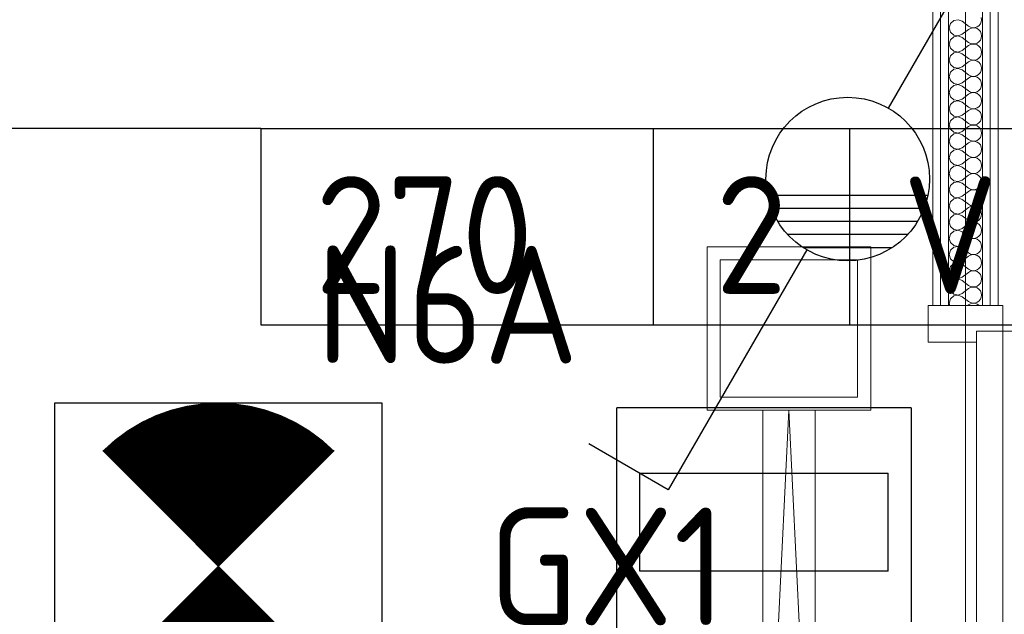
# Model space of a CAD drawing. Header units: millimetres. Extents: x -39149 to 267781, y -2340 to 58540.
# Tile 150 of 244: x 39966 to 41471, y 8228 to 9137. Entities that reach past the tile are written whole.
import ezdxf
from ezdxf.enums import TextEntityAlignment as Align

# ---------------------------------------------------------------- set-up
doc = ezdxf.new("R2010")
doc.units = ezdxf.units.MM
doc.header["$LTSCALE"] = 100
doc.header["$MEASUREMENT"] = 0
for name, color, linetype in [('22 C Binnenwanden', 7, 'Continuous'), ('22 C Binnenwanden Deuren', 7, 'Continuous'), ('22 C Binnenwanden Doorsnede-arcering', 7, 'Continuous'), ('22 C Binnenwanden Laagscheidingslijnen', 7, 'Continuous'), ('45 Plafond', 7, 'Continuous'), ('73 Keuken', 7, 'Continuous'), ('73 Keuken 2D arcering', 7, 'Continuous'), ('EL6222--_KRACHT_230', 3, 'Continuous'), ('EL6311--_LICHT_BINNEN', 3, 'Continuous'), ('EL6321--_NOODLICHT_DECEN', 3, 'Continuous'), ('EM6131--bestaand', 7, 'Continuous')]:
    doc.layers.add(name, color=color, linetype=linetype)
doc.styles.add('BURO-018', font='isocp.shx', dxfattribs={"height": 180})

# ---------------------------------------------------------------- blocks, each defined once
blk = doc.blocks.new('Slab_119_7', base_point=(34211.5, 612.1))
at = {"layer": '45 Plafond', "color": 8, "linetype": 'Continuous', "lineweight": 0}
blk.add_lwpolyline([(34211.5, 612.1, 0.066229), (50336.5, 5152.1), (50336.5, 11626.8), (48610, 11626.8), (48610, 11625), (43211.5, 11625), (43211.5, 5466.1), (41411.5, 5466.1), (41411.5, 10199.6), (34211.5, 10199.6)], format="xyb", close=True, dxfattribs=at)
blk = doc.blocks.new('Slab_152_7', base_point=(61.5, 11625))
at = {"layer": '45 Plafond', "color": 8, "linetype": 'Continuous', "lineweight": 0}
blk.add_lwpolyline([(61.5, 11625), (7161.5, 11625), (7161.5, 7850), (18261.5, 7850), (18261.5, 10250), (18050.2, 10250), (18050.2, 11625), (35849.9, 11625), (35849.9, 11400), (36099.9, 11400), (36099.9, 12175), (39053.2, 12175), (39053.2, 11445), (43211.5, 11445), (43211.5, 10132), (43211.5, 5466.1), (41411.5, 5466.1), (41411.5, 10199.6), (34211.5, 10199.6), (34211.5, 612.1, -0.138201), (61.5, 5162.9)], format="xyb", close=True, dxfattribs=at)
blk = doc.blocks.new('*X934')
at = {"layer": '22 C Binnenwanden Doorsnede-arcering', "color": 8, "linetype": 'Continuous', "lineweight": 0}
for p, q in [((41400.2, 9137.1), (41393.6, 9135.8)), ((41406.5, 9134.7), (41400.2, 9137.1)), ((41436.2, 9137.1), (41435.8, 9140.5)), ((41435.8, 9133.8), (41436.2, 9137.1)), ((41388.6, 9131.3), (41386.7, 9124.8)), ((41386.7, 9124.8), (41388.6, 9118.3)), ((41393.6, 9135.8), (41388.6, 9131.3)), ((41406.5, 9134.7), (41416.4, 9127.2)), ((41406.5, 9114.9), (41416.4, 9122.3)), ((41416.4, 9127.2), (41419.4, 9125.6)), ((41419.4, 9123.9), (41416.4, 9122.3)), ((41419.4, 9125.6), (41422.7, 9124.8)), ((41422.7, 9124.7), (41419.4, 9123.9)), ((41422.7, 9124.8), (41426.2, 9125)), ((41426.2, 9124.5), (41422.7, 9124.7)), ((41426.2, 9125), (41429.4, 9126.1)), ((41429.4, 9123.5), (41426.2, 9124.5)), ((41429.4, 9126.1), (41432.2, 9128)), ((41432.2, 9121.5), (41429.4, 9123.5)), ((41432.2, 9128), (41434.4, 9130.6)), ((41434.4, 9130.6), (41435.8, 9133.8)), ((41388.6, 9118.3), (41393.6, 9113.7)), ((41393.6, 9111.1), (41388.6, 9106.5)), ((41393.6, 9113.7), (41400.2, 9112.4)), ((41400.2, 9112.3), (41393.6, 9111.1)), ((41400.2, 9112.4), (41406.5, 9114.9)), ((41406.5, 9109.9), (41400.2, 9112.3)), ((41406.5, 9109.9), (41416.4, 9102.5)), ((41434.4, 9118.9), (41432.2, 9121.5)), ((41435.8, 9115.8), (41434.4, 9118.9)), ((41434.4, 9105.9), (41435.8, 9109)), ((41436.2, 9112.4), (41435.8, 9115.8)), ((41435.8, 9109), (41436.2, 9112.4)), ((41388.6, 9106.5), (41386.7, 9100)), ((41386.7, 9100), (41388.6, 9093.5)), ((41388.6, 9093.5), (41393.6, 9088.9)), ((41406.5, 9090.1), (41416.4, 9097.5)), ((41416.4, 9102.5), (41419.4, 9100.8)), ((41419.4, 9099.2), (41416.4, 9097.5)), ((41419.4, 9100.8), (41422.7, 9100.1)), ((41422.7, 9099.9), (41419.4, 9099.2)), ((41422.7, 9100.1), (41426.2, 9100.2)), ((41426.2, 9099.8), (41422.7, 9099.9)), ((41426.2, 9100.2), (41429.4, 9101.3)), ((41429.4, 9098.7), (41426.2, 9099.8)), ((41429.4, 9101.3), (41432.2, 9103.2)), ((41432.2, 9096.8), (41429.4, 9098.7)), ((41432.2, 9103.2), (41434.4, 9105.9)), ((41434.4, 9094.1), (41432.2, 9096.8)), ((41435.8, 9091), (41434.4, 9094.1)), ((41388.6, 9081.7), (41386.7, 9075.2)), ((41393.6, 9086.3), (41388.6, 9081.7)), ((41393.6, 9088.9), (41400.2, 9087.7)), ((41400.2, 9087.6), (41393.6, 9086.3)), ((41400.2, 9087.7), (41406.5, 9090.1)), ((41406.5, 9085.1), (41400.2, 9087.6)), ((41406.5, 9085.1), (41416.4, 9077.7)), ((41416.4, 9077.7), (41419.4, 9076.1)), ((41426.2, 9075.5), (41429.4, 9076.5)), ((41429.4, 9076.5), (41432.2, 9078.5)), ((41432.2, 9078.5), (41434.4, 9081.1)), ((41434.4, 9081.1), (41435.8, 9084.2)), ((41436.2, 9087.6), (41435.8, 9091)), ((41435.8, 9084.2), (41436.2, 9087.6)), ((41386.7, 9075.2), (41388.6, 9068.7)), ((41388.6, 9068.7), (41393.6, 9064.2)), ((41393.6, 9061.6), (41388.6, 9057)), ((41393.6, 9064.2), (41400.2, 9062.9)), ((41400.2, 9062.8), (41393.6, 9061.6)), ((41400.2, 9062.9), (41406.5, 9065.3)), ((41406.5, 9060.4), (41400.2, 9062.8)), ((41406.5, 9065.3), (41416.4, 9072.8)), ((41419.4, 9074.4), (41416.4, 9072.8)), ((41419.4, 9076.1), (41422.7, 9075.3)), ((41422.7, 9075.2), (41419.4, 9074.4)), ((41422.7, 9075.3), (41426.2, 9075.5)), ((41426.2, 9075), (41422.7, 9075.2)), ((41429.4, 9073.9), (41426.2, 9075)), ((41432.2, 9072), (41429.4, 9073.9)), ((41434.4, 9069.4), (41432.2, 9072)), ((41435.8, 9066.2), (41434.4, 9069.4)), ((41436.2, 9062.9), (41435.8, 9066.2)), ((41435.8, 9059.5), (41436.2, 9062.9)), ((41388.6, 9057), (41386.7, 9050.5)), ((41386.7, 9050.5), (41388.6, 9044)), ((41406.5, 9060.4), (41416.4, 9053)), ((41406.5, 9040.6), (41416.4, 9048)), ((41416.4, 9053), (41419.4, 9051.3)), ((41419.4, 9049.7), (41416.4, 9048)), ((41419.4, 9051.3), (41422.7, 9050.5)), ((41422.7, 9050.4), (41419.4, 9049.7)), ((41422.7, 9050.5), (41426.2, 9050.7)), ((41426.2, 9050.3), (41422.7, 9050.4)), ((41426.2, 9050.7), (41429.4, 9051.8)), ((41429.4, 9049.2), (41426.2, 9050.3)), ((41429.4, 9051.8), (41432.2, 9053.7)), ((41432.2, 9047.2), (41429.4, 9049.2)), ((41432.2, 9053.7), (41434.4, 9056.3)), ((41434.4, 9044.6), (41432.2, 9047.2)), ((41434.4, 9056.3), (41435.8, 9059.5)), ((41388.6, 9032.2), (41386.7, 9025.7)), ((41388.6, 9044), (41393.6, 9039.4)), ((41393.6, 9036.8), (41388.6, 9032.2)), ((41393.6, 9039.4), (41400.2, 9038.1)), ((41400.2, 9038), (41393.6, 9036.8)), ((41400.2, 9038.1), (41406.5, 9040.6)), ((41406.5, 9035.6), (41400.2, 9038)), ((41406.5, 9035.6), (41416.4, 9028.2)), ((41432.2, 9029), (41434.4, 9031.6)), ((41435.8, 9041.5), (41434.4, 9044.6)), ((41434.4, 9031.6), (41435.8, 9034.7)), ((41436.2, 9038.1), (41435.8, 9041.5)), ((41435.8, 9034.7), (41436.2, 9038.1)), ((41386.7, 9025.7), (41388.6, 9019.2)), ((41388.6, 9019.2), (41393.6, 9014.6)), ((41406.5, 9015.8), (41416.4, 9023.2)), ((41416.4, 9028.2), (41419.4, 9026.5)), ((41419.4, 9024.9), (41416.4, 9023.2)), ((41419.4, 9026.5), (41422.7, 9025.8)), ((41422.7, 9025.7), (41419.4, 9024.9)), ((41422.7, 9025.8), (41426.2, 9025.9)), ((41426.2, 9025.5), (41422.7, 9025.7)), ((41426.2, 9025.9), (41429.4, 9027)), ((41429.4, 9024.4), (41426.2, 9025.5)), ((41429.4, 9027), (41432.2, 9029)), ((41432.2, 9022.5), (41429.4, 9024.4)), ((41434.4, 9019.8), (41432.2, 9022.5)), ((41435.8, 9016.7), (41434.4, 9019.8)), ((41436.2, 9013.3), (41435.8, 9016.7)), ((41388.6, 9007.5), (41386.7, 9001)), ((41393.6, 9012), (41388.6, 9007.5)), ((41393.6, 9014.6), (41400.2, 9013.4)), ((41400.2, 9013.3), (41393.6, 9012)), ((41400.2, 9013.4), (41406.5, 9015.8)), ((41406.5, 9010.9), (41400.2, 9013.3)), ((41406.5, 9010.9), (41416.4, 9003.4)), ((41416.4, 9003.4), (41419.4, 9001.8)), ((41419.4, 9001.8), (41422.7, 9001)), ((41426.2, 9001.2), (41429.4, 9002.3)), ((41429.4, 9002.3), (41432.2, 9004.2)), ((41432.2, 9004.2), (41434.4, 9006.8)), ((41434.4, 9006.8), (41435.8, 9010)), ((41435.8, 9010), (41436.2, 9013.3)), ((41386.7, 9001), (41388.6, 8994.4)), ((41388.6, 8994.4), (41393.6, 8989.9)), ((41393.6, 8987.3), (41388.6, 8982.7)), ((41393.6, 8989.9), (41400.2, 8988.6)), ((41400.2, 8988.5), (41393.6, 8987.3)), ((41400.2, 8988.6), (41406.5, 8991)), ((41406.5, 8986.1), (41400.2, 8988.5)), ((41406.5, 8991), (41416.4, 8998.5)), ((41419.4, 9000.1), (41416.4, 8998.5)), ((41422.7, 9000.9), (41419.4, 9000.1)), ((41422.7, 9001), (41426.2, 9001.2)), ((41426.2, 9000.7), (41422.7, 9000.9)), ((41429.4, 8999.6), (41426.2, 9000.7)), ((41432.2, 8997.7), (41429.4, 8999.6)), ((41434.4, 8995.1), (41432.2, 8997.7)), ((41435.8, 8992), (41434.4, 8995.1)), ((41436.2, 8988.6), (41435.8, 8992)), ((41435.8, 8985.2), (41436.2, 8988.6)), ((41388.6, 8982.7), (41386.7, 8976.2)), ((41386.7, 8976.2), (41388.6, 8969.7)), ((41406.5, 8986.1), (41416.4, 8978.7)), ((41406.5, 8966.3), (41416.4, 8973.7)), ((41416.4, 8978.7), (41419.4, 8977)), ((41419.4, 8975.4), (41416.4, 8973.7)), ((41419.4, 8977), (41422.7, 8976.2)), ((41422.7, 8976.1), (41419.4, 8975.4)), ((41422.7, 8976.2), (41426.2, 8976.4)), ((41426.2, 8976), (41422.7, 8976.1)), ((41426.2, 8976.4), (41429.4, 8977.5)), ((41429.4, 8974.9), (41426.2, 8976)), ((41429.4, 8977.5), (41432.2, 8979.4)), ((41432.2, 8972.9), (41429.4, 8974.9)), ((41432.2, 8979.4), (41434.4, 8982.1)), ((41434.4, 8970.3), (41432.2, 8972.9)), ((41434.4, 8982.1), (41435.8, 8985.2)), ((41388.6, 8957.9), (41386.7, 8951.4)), ((41388.6, 8969.7), (41393.6, 8965.1)), ((41393.6, 8962.5), (41388.6, 8957.9)), ((41393.6, 8965.1), (41400.2, 8963.9)), ((41400.2, 8963.8), (41393.6, 8962.5)), ((41400.2, 8963.9), (41406.5, 8966.3)), ((41406.5, 8961.3), (41400.2, 8963.8)), ((41406.5, 8961.3), (41416.4, 8953.9)), ((41432.2, 8954.7), (41434.4, 8957.3)), ((41435.8, 8967.2), (41434.4, 8970.3)), ((41434.4, 8957.3), (41435.8, 8960.4)), ((41436.2, 8963.8), (41435.8, 8967.2)), ((41435.8, 8960.4), (41436.2, 8963.8)), ((41386.7, 8951.4), (41388.6, 8944.9)), ((41388.6, 8944.9), (41393.6, 8940.4)), ((41400.2, 8939.1), (41406.5, 8941.5)), ((41406.5, 8941.5), (41416.4, 8949)), ((41416.4, 8953.9), (41419.4, 8952.3)), ((41419.4, 8950.6), (41416.4, 8949)), ((41419.4, 8952.3), (41422.7, 8951.5)), ((41422.7, 8951.4), (41419.4, 8950.6)), ((41422.7, 8951.5), (41426.2, 8951.6)), ((41426.2, 8951.2), (41422.7, 8951.4)), ((41426.2, 8951.6), (41429.4, 8952.7)), ((41429.4, 8950.1), (41426.2, 8951.2)), ((41429.4, 8952.7), (41432.2, 8954.7)), ((41432.2, 8948.2), (41429.4, 8950.1)), ((41434.4, 8945.6), (41432.2, 8948.2)), ((41435.8, 8942.4), (41434.4, 8945.6)), ((41436.2, 8939), (41435.8, 8942.4)), ((41388.6, 8933.2), (41386.7, 8926.7)), ((41386.7, 8926.7), (41388.6, 8920.2)), ((41393.6, 8937.7), (41388.6, 8933.2)), ((41393.6, 8940.4), (41400.2, 8939.1)), ((41400.2, 8939), (41393.6, 8937.7)), ((41406.5, 8936.6), (41400.2, 8939)), ((41406.5, 8936.6), (41416.4, 8929.1)), ((41416.4, 8929.1), (41419.4, 8927.5)), ((41419.4, 8927.5), (41422.7, 8926.7)), ((41422.7, 8926.6), (41419.4, 8925.8)), ((41422.7, 8926.7), (41426.2, 8926.9)), ((41426.2, 8926.5), (41422.7, 8926.6)), ((41426.2, 8926.9), (41429.4, 8928)), ((41429.4, 8925.4), (41426.2, 8926.5)), ((41429.4, 8928), (41432.2, 8929.9)), ((41432.2, 8929.9), (41434.4, 8932.5)), ((41434.4, 8932.5), (41435.8, 8935.7)), ((41435.8, 8935.7), (41436.2, 8939)), ((41388.6, 8920.2), (41393.6, 8915.6)), ((41393.6, 8913), (41388.6, 8908.4)), ((41393.6, 8915.6), (41400.2, 8914.3)), ((41400.2, 8914.2), (41393.6, 8913)), ((41400.2, 8914.3), (41406.5, 8916.8)), ((41406.5, 8911.8), (41400.2, 8914.2)), ((41406.5, 8916.8), (41416.4, 8924.2)), ((41406.5, 8911.8), (41416.4, 8904.4)), ((41419.4, 8925.8), (41416.4, 8924.2)), ((41432.2, 8923.4), (41429.4, 8925.4)), ((41434.4, 8920.8), (41432.2, 8923.4)), ((41435.8, 8917.7), (41434.4, 8920.8)), ((41436.2, 8914.3), (41435.8, 8917.7)), ((41435.8, 8910.9), (41436.2, 8914.3)), ((41388.6, 8908.4), (41386.7, 8901.9)), ((41386.7, 8901.9), (41388.6, 8895.4)), ((41406.5, 8892), (41416.4, 8899.4)), ((41416.4, 8904.4), (41419.4, 8902.7)), ((41419.4, 8901.1), (41416.4, 8899.4)), ((41419.4, 8902.7), (41422.7, 8902)), ((41422.7, 8901.9), (41419.4, 8901.1)), ((41422.7, 8902), (41426.2, 8902.1)), ((41426.2, 8901.7), (41422.7, 8901.9)), ((41426.2, 8902.1), (41429.4, 8903.2)), ((41429.4, 8900.6), (41426.2, 8901.7)), ((41429.4, 8903.2), (41432.2, 8905.1)), ((41432.2, 8898.7), (41429.4, 8900.6)), ((41432.2, 8905.1), (41434.4, 8907.8)), ((41434.4, 8896), (41432.2, 8898.7)), ((41434.4, 8907.8), (41435.8, 8910.9)), ((41435.8, 8892.9), (41434.4, 8896)), ((41388.6, 8883.7), (41386.7, 8877.1)), ((41388.6, 8895.4), (41393.6, 8890.8)), ((41393.6, 8888.2), (41388.6, 8883.7)), ((41393.6, 8890.8), (41400.2, 8889.6)), ((41400.2, 8889.5), (41393.6, 8888.2)), ((41400.2, 8889.6), (41406.5, 8892)), ((41406.5, 8887), (41400.2, 8889.5)), ((41406.5, 8887), (41416.4, 8879.6)), ((41432.2, 8880.4), (41434.4, 8883)), ((41434.4, 8883), (41435.8, 8886.1)), ((41436.2, 8889.5), (41435.8, 8892.9)), ((41435.8, 8886.1), (41436.2, 8889.5)), ((41386.7, 8877.1), (41388.6, 8870.6)), ((41388.6, 8870.6), (41393.6, 8866.1)), ((41393.6, 8866.1), (41400.2, 8864.8)), ((41400.2, 8864.8), (41406.5, 8867.2)), ((41406.5, 8867.2), (41416.4, 8874.7)), ((41416.4, 8879.6), (41419.4, 8878)), ((41419.4, 8876.3), (41416.4, 8874.7)), ((41419.4, 8878), (41422.7, 8877.2)), ((41422.7, 8877.1), (41419.4, 8876.3)), ((41422.7, 8877.2), (41426.2, 8877.4)), ((41426.2, 8876.9), (41422.7, 8877.1)), ((41426.2, 8877.4), (41429.4, 8878.4)), ((41429.4, 8875.8), (41426.2, 8876.9)), ((41429.4, 8878.4), (41432.2, 8880.4)), ((41432.2, 8873.9), (41429.4, 8875.8)), ((41434.4, 8871.3), (41432.2, 8873.9)), ((41435.8, 8868.1), (41434.4, 8871.3)), ((41436.2, 8864.8), (41435.8, 8868.1)), ((41388.6, 8858.9), (41386.7, 8852.4)), ((41386.7, 8852.4), (41388.6, 8845.9)), ((41393.6, 8863.5), (41388.6, 8858.9)), ((41400.2, 8864.7), (41393.6, 8863.5)), ((41406.5, 8862.3), (41400.2, 8864.7)), ((41406.5, 8862.3), (41416.4, 8854.9)), ((41416.4, 8854.9), (41419.4, 8853.2)), ((41419.4, 8851.6), (41416.4, 8849.9)), ((41419.4, 8853.2), (41422.7, 8852.4)), ((41422.7, 8852.3), (41419.4, 8851.6)), ((41422.7, 8852.4), (41426.2, 8852.6)), ((41426.2, 8852.2), (41422.7, 8852.3)), ((41426.2, 8852.6), (41429.4, 8853.7)), ((41429.4, 8851.1), (41426.2, 8852.2)), ((41429.4, 8853.7), (41432.2, 8855.6)), ((41432.2, 8849.1), (41429.4, 8851.1)), ((41432.2, 8855.6), (41434.4, 8858.3)), ((41434.4, 8858.3), (41435.8, 8861.4)), ((41435.8, 8861.4), (41436.2, 8864.8)), ((41388.6, 8845.9), (41393.6, 8841.3)), ((41393.6, 8838.7), (41388.6, 8834.1)), ((41393.6, 8841.3), (41400.2, 8840.1)), ((41400.2, 8839.9), (41393.6, 8838.7)), ((41400.2, 8840.1), (41406.5, 8842.5)), ((41406.5, 8837.5), (41400.2, 8839.9)), ((41406.5, 8842.5), (41416.4, 8849.9)), ((41406.5, 8837.5), (41416.4, 8830.1)), ((41434.4, 8846.5), (41432.2, 8849.1)), ((41435.8, 8843.4), (41434.4, 8846.5)), ((41434.4, 8833.5), (41435.8, 8836.6)), ((41436.2, 8840), (41435.8, 8843.4)), ((41435.8, 8836.6), (41436.2, 8840)), ((41388.6, 8834.1), (41386.7, 8827.6)), ((41386.7, 8827.6), (41388.6, 8821.1)), ((41388.6, 8821.1), (41393.6, 8816.5)), ((41406.5, 8817.7), (41416.4, 8825.1)), ((41416.4, 8830.1), (41419.4, 8828.4)), ((41419.4, 8826.8), (41416.4, 8825.1)), ((41419.4, 8828.4), (41422.7, 8827.7)), ((41422.7, 8827.6), (41419.4, 8826.8)), ((41422.7, 8827.7), (41426.2, 8827.8)), ((41426.2, 8827.4), (41422.7, 8827.6)), ((41426.2, 8827.8), (41429.4, 8828.9)), ((41429.4, 8826.3), (41426.2, 8827.4)), ((41429.4, 8828.9), (41432.2, 8830.9)), ((41432.2, 8824.4), (41429.4, 8826.3)), ((41432.2, 8830.9), (41434.4, 8833.5)), ((41434.4, 8821.7), (41432.2, 8824.4)), ((41435.8, 8818.6), (41434.4, 8821.7)), ((41388.6, 8809.4), (41386.7, 8802.9)), ((41393.6, 8813.9), (41388.6, 8809.4)), ((41393.6, 8816.5), (41400.2, 8815.3)), ((41400.2, 8815.2), (41393.6, 8813.9)), ((41400.2, 8815.3), (41406.5, 8817.7)), ((41406.5, 8812.8), (41400.2, 8815.2)), ((41406.5, 8812.8), (41416.4, 8805.3)), ((41429.4, 8804.2), (41432.2, 8806.1)), ((41432.2, 8806.1), (41434.4, 8808.7)), ((41434.4, 8808.7), (41435.8, 8811.9)), ((41436.2, 8815.2), (41435.8, 8818.6)), ((41435.8, 8811.9), (41436.2, 8815.2)), ((41386.7, 8802.9), (41388.6, 8796.3)), ((41388.6, 8796.3), (41393.6, 8791.8)), ((41393.6, 8791.8), (41400.2, 8790.5)), ((41400.2, 8790.5), (41406.5, 8793)), ((41406.5, 8793), (41416.4, 8800.4)), ((41416.4, 8805.3), (41419.4, 8803.7)), ((41419.4, 8802), (41416.4, 8800.4)), ((41419.4, 8803.7), (41422.7, 8802.9)), ((41422.7, 8802.8), (41419.4, 8802)), ((41422.7, 8802.9), (41426.2, 8803.1)), ((41426.2, 8802.6), (41422.7, 8802.8)), ((41426.2, 8803.1), (41429.4, 8804.2)), ((41429.4, 8801.6), (41426.2, 8802.6)), ((41432.2, 8799.6), (41429.4, 8801.6)), ((41434.4, 8797), (41432.2, 8799.6)), ((41435.8, 8793.9), (41434.4, 8797)), ((41436.2, 8790.5), (41435.8, 8793.9)), ((41388.6, 8784.6), (41386.7, 8778.1)), ((41386.7, 8778.1), (41388.6, 8771.6)), ((41393.6, 8789.2), (41388.6, 8784.6)), ((41400.2, 8790.4), (41393.6, 8789.2)), ((41406.5, 8788), (41400.2, 8790.4)), ((41406.5, 8788), (41416.4, 8780.6)), ((41406.5, 8768.2), (41416.4, 8775.6)), ((41416.4, 8780.6), (41419.4, 8778.9)), ((41419.4, 8777.3), (41416.4, 8775.6)), ((41419.4, 8778.9), (41422.7, 8778.1)), ((41422.7, 8778), (41419.4, 8777.3)), ((41422.7, 8778.1), (41426.2, 8778.3)), ((41426.2, 8777.9), (41422.7, 8778)), ((41426.2, 8778.3), (41429.4, 8779.4)), ((41429.4, 8776.8), (41426.2, 8777.9)), ((41429.4, 8779.4), (41432.2, 8781.3)), ((41432.2, 8774.9), (41429.4, 8776.8)), ((41432.2, 8781.3), (41434.4, 8784)), ((41434.4, 8784), (41435.8, 8787.1)), ((41435.8, 8787.1), (41436.2, 8790.5)), ((41388.6, 8771.6), (41393.6, 8767)), ((41393.6, 8764.4), (41388.6, 8759.8)), ((41393.6, 8767), (41400.2, 8765.8)), ((41400.2, 8765.7), (41393.6, 8764.4)), ((41400.2, 8765.8), (41406.5, 8768.2)), ((41406.5, 8763.2), (41400.2, 8765.7)), ((41406.5, 8763.2), (41416.4, 8755.8)), ((41434.4, 8772.2), (41432.2, 8774.9)), ((41435.8, 8769.1), (41434.4, 8772.2)), ((41434.4, 8759.2), (41435.8, 8762.3)), ((41436.2, 8765.7), (41435.8, 8769.1)), ((41435.8, 8762.3), (41436.2, 8765.7)), ((41388.6, 8759.8), (41386.7, 8753.3)), ((41386.7, 8753.3), (41388.6, 8746.8)), ((41388.6, 8746.8), (41393.6, 8742.3)), ((41406.5, 8743.4), (41416.4, 8750.9)), ((41416.4, 8755.8), (41419.4, 8754.2)), ((41419.4, 8752.5), (41416.4, 8750.9)), ((41419.4, 8754.2), (41422.7, 8753.4)), ((41422.7, 8753.3), (41419.4, 8752.5)), ((41422.7, 8753.4), (41426.2, 8753.5)), ((41426.2, 8753.1), (41422.7, 8753.3)), ((41426.2, 8753.5), (41429.4, 8754.6)), ((41429.4, 8752), (41426.2, 8753.1)), ((41429.4, 8754.6), (41432.2, 8756.6)), ((41432.2, 8750.1), (41429.4, 8752)), ((41432.2, 8756.6), (41434.4, 8759.2)), ((41434.4, 8747.5), (41432.2, 8750.1)), ((41435.8, 8744.3), (41434.4, 8747.5)), ((41388.6, 8735.1), (41386.7, 8728.6)), ((41393.6, 8739.6), (41388.6, 8735.1)), ((41393.6, 8742.3), (41400.2, 8741)), ((41400.2, 8740.9), (41393.6, 8739.6)), ((41400.2, 8741), (41406.5, 8743.4)), ((41406.5, 8738.5), (41400.2, 8740.9)), ((41406.5, 8738.5), (41416.4, 8731)), ((41416.4, 8731), (41419.4, 8729.4)), ((41429.4, 8729.9), (41432.2, 8731.8)), ((41432.2, 8731.8), (41434.4, 8734.4)), ((41434.4, 8734.4), (41435.8, 8737.6)), ((41436.2, 8741), (41435.8, 8744.3)), ((41435.8, 8737.6), (41436.2, 8741)), ((41386.7, 8728.6), (41388.6, 8722.1)), ((41388.6, 8722.1), (41393.6, 8717.5)), ((41393.6, 8717.5), (41400.2, 8716.2)), ((41400.2, 8716.1), (41393.6, 8714.9)), ((41400.2, 8716.2), (41406.5, 8718.7)), ((41406.5, 8713.7), (41400.2, 8716.1)), ((41406.5, 8718.7), (41416.4, 8726.1)), ((41419.4, 8727.7), (41416.4, 8726.1)), ((41419.4, 8729.4), (41422.7, 8728.6)), ((41422.7, 8728.5), (41419.4, 8727.7)), ((41422.7, 8728.6), (41426.2, 8728.8)), ((41426.2, 8728.4), (41422.7, 8728.5)), ((41426.2, 8728.8), (41429.4, 8729.9)), ((41429.4, 8727.3), (41426.2, 8728.4)), ((41432.2, 8725.3), (41429.4, 8727.3)), ((41434.4, 8722.7), (41432.2, 8725.3)), ((41435.8, 8719.6), (41434.4, 8722.7)), ((41436.2, 8716.2), (41435.8, 8719.6)), ((41435.8, 8712.8), (41436.2, 8716.2)), ((41388.6, 8710.3), (41386.7, 8703.8)), ((41386.7, 8703.8), (41387.8, 8700)), ((41393.6, 8714.9), (41388.6, 8710.3)), ((41406.5, 8713.7), (41416.4, 8706.3)), ((41414.7, 8700), (41416.4, 8701.3)), ((41416.4, 8706.3), (41419.4, 8704.6)), ((41419.4, 8703), (41416.4, 8701.3)), ((41419.4, 8704.6), (41422.7, 8703.9)), ((41422.7, 8703.8), (41419.4, 8703)), ((41422.7, 8703.9), (41426.2, 8704)), ((41426.2, 8703.6), (41422.7, 8703.8)), ((41426.2, 8704), (41429.4, 8705.1)), ((41429.4, 8702.5), (41426.2, 8703.6)), ((41429.4, 8705.1), (41432.2, 8707.1)), ((41432.2, 8700.6), (41429.4, 8702.5)), ((41432.2, 8707.1), (41434.4, 8709.7)), ((41432.7, 8700), (41432.2, 8700.6)), ((41434.4, 8709.7), (41435.8, 8712.8))]:
    blk.add_line(p, q, dxfattribs=at)
blk = doc.blocks.new('D1a bi h 14_35')
at = {"layer": '22 C Binnenwanden Deuren', "color": 8, "linetype": 'Continuous', "lineweight": 0}
for p, q in [((-467, 0), (-467, 934)), ((-506, 0), (-450, 0)), ((-506, 0), (-506, -114)), ((-467, 0), (467, 0)), ((-467, -40), (-467, 0)), ((450, 0), (506, 0)), ((467, 0), (467, -40)), ((506, -114), (506, 0)), ((-506, -7), (-506, -19)), ((506, -7), (506, -19)), ((-506, -19), (-506, -31)), ((506, -19), (506, -31)), ((-506, -31), (-506, -83)), ((467, -40), (-467, -40)), ((-450, -40), (-450, -114)), ((450, -40), (450, -114)), ((506, -31), (506, -83)), ((-506, -83), (-506, -95)), ((506, -83), (506, -95)), ((-506, -95), (-506, -107)), ((506, -95), (506, -107)), ((-506, -114), (-450, -114)), ((450, -114), (506, -114))]:
    blk.add_line(p, q, dxfattribs=at)
blk.add_arc((-467, 0), 934, 0, 90, dxfattribs=at)
blk = doc.blocks.new('Wall_355_7', base_point=(41411.5, 5466.1))
at = {"layer": '22 C Binnenwanden', "color": 8, "linetype": 'Continuous', "lineweight": 0}
for p, q in [((41461.5, 8700), (41461.5, 10249.6)), ((41361.5, 10149.6), (41361.5, 8700)), ((41373.5, 8700), (41361.5, 8700)), ((41385.5, 8700), (41373.5, 8700)), ((41437.5, 8700), (41385.5, 8700)), ((41449.5, 8700), (41437.5, 8700)), ((41461.5, 8700), (41449.5, 8700))]:
    blk.add_line(p, q, dxfattribs=at)
at = {"layer": '22 C Binnenwanden Laagscheidingslijnen', "color": 8, "linetype": 'Continuous', "lineweight": 0}
for p, q in [((41449.5, 8700), (41449.5, 10225.6)), ((41373.5, 10161.6), (41373.5, 8700)), ((41385.5, 10173.6), (41385.5, 8700)), ((41437.5, 8700), (41437.5, 10173.6))]:
    blk.add_line(p, q, dxfattribs=at)
at = {"layer": '22 C Binnenwanden', "color": 1, "lineweight": 0}
blk.add_blockref('*X934', (0, 0), dxfattribs=at)
at = {"layer": '22 C Binnenwanden Deuren', "color": 1, "linetype": 'Continuous', "lineweight": 0, "zscale": 1000, "rotation": 270}
blk.add_blockref('D1a bi h 14_35', (41468.5, 8194), dxfattribs=at)
blk = doc.blocks.new('E00018')
at = {"color": 0, "linetype": 'Continuous'}
for p, q in [((-1.768, -1.768), (1.768, 1.768)), ((1.768, -1.768), (-1.768, 1.768))]:
    blk.add_line(p, q, dxfattribs=at)
at = {"color": 0, "linetype": 'Continuous', "const_width": 2.5}
for points in [[(-0.884, 0.884, -0.198912), (0, 1.25, -0.198912), (0.884, 0.884, -1)], [(-0.884, -0.884, 0.198912), (0, -1.25, 0.198912), (0.884, -0.884, 1)]]:
    blk.add_lwpolyline(points, format="xyb", dxfattribs=at)
blk = doc.blocks.new('E00120-NO1')
at = {"color": 0, "linetype": 'Continuous'}
for p, q in [((-2.5, 2.5), (2.5, 2.5)), ((-2.5, -2.5), (-2.5, 2.5)), ((2.5, 2.5), (2.5, -2.5)), ((2.5, -2.5), (-2.5, -2.5))]:
    blk.add_line(p, q, dxfattribs=at)
at = {"color": 0, "zscale": 100}
blk.add_blockref('E00018', (0, 0), dxfattribs=at)
at = {"color": 0, "linetype": 'Continuous', "style": 'BURO-018'}
for tag, p in [('PANEL', (0, 8)), ('CIRCUIT', (0, 5)), ('SUBCIRCUIT', (4.5, 5)), ('LIGHTFIXTURECODE', (0, 0)), ('SWITCHCODE', (4.5, -4.5))]:
    blk.add_attdef(tag, text='', height=1.8, dxfattribs=at).set_placement(p, align=Align.MIDDLE)
blk = doc.blocks.new('1114A1WD')
at = {"color": 0, "linetype": 'Continuous'}
for p, q in [((1.225, 2), (-1.225, 2)), ((1.166, 1.8), (-1.166, 1.8)), ((1.068, 1.6), (-1.068, 1.6)), ((0.917, 1.4), (-0.917, 1.4)), ((0.678, 1.2), (-0.678, 1.2))]:
    blk.add_line(p, q, dxfattribs=at)
blk = doc.blocks.new('111406-WD3')
at = {"color": 0, "linetype": 'Continuous'}
for p, q in [((0.625, 3.333), (2.742, 7)), ((2.742, 7), (3.955, 6.3)), ((-0.625, 1.167), (-2.742, -2.5)), ((-2.742, -2.5), (-3.955, -1.8))]:
    blk.add_line(p, q, dxfattribs=at)
blk.add_circle((0, 2.25), 1.25, dxfattribs=at)
at = {"color": 0, "zscale": 100}
blk.add_blockref('1114A1WD', (0, 0), dxfattribs=at)
at = {"color": 0, "linetype": 'Continuous', "style": 'BURO-018'}
blk.add_attdef('SWITCHCODE', text='', height=1.8, dxfattribs=at).set_placement((3.416, 9), align=Align.MIDDLE)
at = {"color": 0, "linetype": 'Continuous', "style": 'BURO-018', "flags": 1}
blk.add_attdef('ARTICLECODE', text='', height=1.8, dxfattribs=at).set_placement((0, 0), align=Align.MIDDLE)
blk = doc.blocks.new('1115C2J')
at = {"color": 0, "linetype": 'Continuous'}
for p, q in [((-4.5, 5.5), (4.5, 5.5)), ((-4.5, 1), (-4.5, 5.5)), ((4.5, 1), (4.5, 5.5)), ((2, 5.15), (3.5, 5.15)), ((2, 1.35), (2, 5.15)), ((3.5, 5.15), (3.5, 1.35)), ((-1.24, 4.309), (-1.24, 4.91)), ((-0.76, 4.11), (-0.76, 4.91)), ((-2.681, 4.35), (-3.52, 4.35)), ((-1.94, 3.609), (-2.681, 4.35)), ((-1.24, 4.309), (-1.94, 3.609)), ((-1.374, 3.496), (-0.76, 4.11)), ((-2.88, 3.87), (-3.52, 3.87)), ((-1.271, 2.261), (-2.88, 3.87)), ((-0.872, 3.715), (-1.233, 3.354)), ((-1.233, 3.354), (-1.374, 3.496)), ((-0.646, 3.489), (-1.007, 3.128)), ((-0.705, 2.827), (-1.007, 3.128)), ((-1.94, 2.93), (-2.04, 2.83)), ((-2.04, 2.83), (-2.04, 2.344)), ((-1.714, 2.704), (-1.72, 2.697)), ((-1.72, 2.697), (-1.72, 2.464)), ((-1.474, 2.464), (-1.72, 2.464)), ((-0.988, 2.144), (-1.84, 2.144)), ((2, 1.35), (3.5, 1.35)), ((4.5, 1), (-4.5, 1))]:
    blk.add_line(p, q, dxfattribs=at)
blk.add_lwpolyline([(0.75, 4, 0, 0.7, 0), (0.75, 2.5, 0.7, 0.7, 0)], format="xyseb", dxfattribs=at)
blk.add_circle((-0.76, 1.75), 0.4, dxfattribs=at)
for centre, radius, start, end in [((-1, 4.91), 0.24, 0, 180), ((-3.52, 4.11), 0.24, 90, 270), ((-0.759, 3.602), 0.16, 315, 135), ((-0.988, 2.544), 0.4, 225, 45), ((-1.84, 2.344), 0.2, 180, 270)]:
    blk.add_arc(centre, radius, start, end, dxfattribs=at)
at = {"color": 0, "linetype": 'Continuous', "style": 'BURO-018'}
for tag, p in [('PANEL', (0, 15.167)), ('CIRCUIT', (0, 12.167)), ('SUBCIRCUIT', (4.5, 12.167)), ('LIGHTFIXTURECODE', (0, 8))]:
    blk.add_attdef(tag, text='', height=1.8, dxfattribs=at).set_placement(p, align=Align.MIDDLE)
blk = doc.blocks.new('16002EB')
at = {"layer": 'EM6131--bestaand'}
for p, q in [((0, 0), (0, -300)), ((0, 0), (1200, 0)), ((600, 0), (600, -300)), ((900, 0), (900, -300)), ((1200, 0), (1200, -300)), ((0, -300), (1200, -300))]:
    blk.add_line(p, q, dxfattribs=at)
at = {"color": 0, "linetype": 'Continuous', "style": 'BURO-018'}
for tag, p in [('E_TEXT1', (250, -163)), ('E_TEXT9', (750, -163)), ('E_TEXT10', (1250, -163))]:
    blk.add_attdef(tag, text='', height=180, dxfattribs=at).set_placement(p, align=Align.MIDDLE)
blk = doc.blocks.new('111304')
at = {"color": 0, "linetype": 'Continuous'}
for p, q in [((-1.5, 4.5), (1.5, 4.5)), ((0, 1), (0, 4.5))]:
    blk.add_line(p, q, dxfattribs=at)
blk.add_arc((0, 6), 1.5, 180, 0, dxfattribs=at)
at = {"color": 0, "linetype": 'Continuous', "style": 'BURO-018'}
for tag, p in [('PANEL', (0, 11.5)), ('CIRCUIT', (0, 8.5)), ('SUBCIRCUIT', (4.5, 8.5))]:
    blk.add_attdef(tag, text='', height=1.8, dxfattribs=at).set_placement(p, align=Align.MIDDLE)
at = {"color": 0, "linetype": 'Continuous', "style": 'BURO-018', "flags": 1}
for tag, p in [('POWERCODE', (13, 8.5)), ('ARTICLECODE', (0, 0))]:
    blk.add_attdef(tag, text='', height=1.8, dxfattribs=at).set_placement(p, align=Align.MIDDLE)

msp = doc.modelspace()

# ---------------------------------------------------------------- linework, layer by layer
at = {"layer": '73 Keuken', "color": 8, "linetype": 'Continuous', "lineweight": 0}
for p, q in [((41016.7, 8540), (41016.7, 8790)), ((41016.7, 8790), (41266.7, 8790)), ((41266.7, 8790), (41266.7, 8540)), ((41036.7, 8560), (41036.7, 8770)), ((41036.7, 8770), (41246.7, 8770)), ((41246.7, 8770), (41246.7, 8560)), ((41246.7, 8560), (41036.7, 8560)), ((41266.7, 8540), (41016.7, 8540)), ((41101.7, 7715.9), (41101.7, 8540)), ((41101.7, 8540), (41181.7, 8540)), ((41141.7, 8540), (41101.7, 7715.9)), ((41181.7, 7715.9), (41141.7, 8540)), ((41181.7, 8540), (41181.7, 7715.9))]:
    msp.add_line(p, q, dxfattribs=at)
at = {"layer": '73 Keuken 2D arcering', "color": 8, "linetype": 'Continuous', "lineweight": 0}
for points in [[(41246.7, 8770), (41246.7, 8560), (41036.7, 8560), (41036.7, 8770)], [(41246.7, 8560), (41036.7, 8560), (41036.7, 8770), (41246.7, 8770)]]:
    msp.add_lwpolyline(points, close=True, dxfattribs=at)
at = {"layer": 'EM6131--bestaand'}
msp.add_line((40334.2, 8970.9), (39563.4, 8970.9), dxfattribs=at)

# ---------------------------------------------------------------- block references
at = {"layer": '22 C Binnenwanden', "color": 1, "lineweight": 0}
msp.add_blockref('Wall_355_7', (41411.5, 5466.1), dxfattribs=at)
at = {"layer": '45 Plafond', "color": 252, "linetype": 'Continuous', "lineweight": 0}
for name, p in [('Slab_152_7', (61.5, 11625)), ('Slab_119_7', (34211.5, 612.1))]:
    msp.add_blockref(name, p, dxfattribs=at)
at = {"layer": 'EL6222--_KRACHT_230', "linetype": 'Continuous'}
ref = msp.add_blockref('111304', (39779.3, 7449.7), dxfattribs=dict(at, xscale=100, yscale=100, zscale=100))
ref.add_attrib('CIRCUIT', '16', dxfattribs={"layer": '0', "color": 3, "linetype": 'ByBlock', "height": 180, "style": 'BURO-018'}).set_placement((39742.7, 8249.7), align=Align.MIDDLE)
ref.add_attrib('SUBCIRCUIT', 'E51.12', dxfattribs={"layer": '0', "color": 3, "linetype": 'ByBlock', "height": 180, "style": 'BURO-018'}).set_placement((40210.3, 7869.5), align=Align.MIDDLE)
at = {"layer": 'EL6311--_LICHT_BINNEN', "linetype": 'Continuous'}
ref = msp.add_blockref('111406-WD3', (41231.5, 8668.6), dxfattribs=dict(at, xscale=100, yscale=100, zscale=100))
ref.add_attrib('SWITCHCODE', 'a', dxfattribs={"layer": '0', "color": 3, "linetype": 'ByBlock', "height": 180, "style": 'BURO-018'}).set_placement((41573.1, 9152.3), align=Align.MIDDLE)
ref = msp.add_blockref('E00120-NO1', (40269.5, 8301.6), dxfattribs=dict(at, xscale=100, yscale=100, zscale=100))
ref.add_attrib('CIRCUIT', 'N6A', dxfattribs={"layer": '0', "color": 3, "linetype": 'ByBlock', "height": 180, "style": 'BURO-018'}).set_placement((40619.5, 8701.6), align=Align.MIDDLE)
ref.add_attrib('LIGHTFIXTURECODE', 'GX1', dxfattribs={"layer": '0', "color": 3, "linetype": 'ByBlock', "height": 180, "style": 'BURO-018'}).set_placement((40864.2, 8301.6), align=Align.MIDDLE)
ref.add_attrib('SWITCHCODE', 'a', dxfattribs={"layer": '0', "color": 3, "linetype": 'ByBlock', "height": 180, "style": 'BURO-018'}).set_placement((40619.5, 7901.6), align=Align.MIDDLE)
at = {"layer": 'EL6321--_NOODLICHT_DECEN', "linetype": 'Continuous'}
ref = msp.add_blockref('1115C2J', (41428.5, 8094), dxfattribs=dict(at, xscale=100, yscale=100, zscale=100, rotation=90.00000000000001))
ref.add_attrib('LIGHTFIXTURECODE', 'Z2', dxfattribs={"layer": '0', "color": 3, "linetype": 'ByBlock', "height": 180, "style": 'BURO-018'}).set_placement((41238.5, 7450), align=Align.MIDDLE)
at = {"layer": 'EM6131--bestaand'}
ref = msp.add_blockref('16002EB', (40334.2, 8970.9), dxfattribs=at)
ref.add_attrib('E_TEXT1', '270', dxfattribs={"layer": '0', "color": 0, "linetype": 'Continuous', "height": 180, "style": 'BURO-018'}).set_placement((40584.2, 8807.9), align=Align.MIDDLE)
ref.add_attrib('E_TEXT9', '2', dxfattribs={"layer": '0', "color": 0, "linetype": 'Continuous', "height": 180, "style": 'BURO-018'}).set_placement((41084.2, 8807.9), align=Align.MIDDLE)
ref.add_attrib('E_TEXT10', 'V', dxfattribs={"layer": '0', "color": 0, "linetype": 'Continuous', "height": 180, "style": 'BURO-018'}).set_placement((41388.2, 8807.9), align=Align.MIDDLE)

doc.saveas('drawing.dxf')
